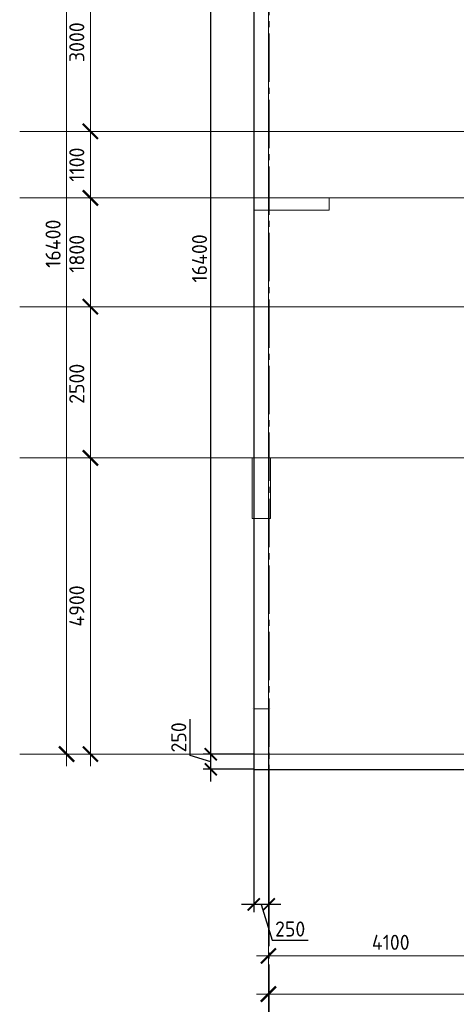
# Model space of a CAD drawing. Header units: millimetres. Extents: x -42044588 to 856694, y -806701 to 941911.
# Tile 150 of 256: x -108154 to -100923, y -389077 to -372791. Entities that reach past the tile are written whole.
import ezdxf

# ---------------------------------------------------------------- set-up
doc = ezdxf.new("R2010")
doc.units = ezdxf.units.MM
for name, pattern in [('______5', [1100, 800, -100, 100, -100]), ('DASHED', [7, 5, -2, 0]), ('осевая', [50.8, 31.75, -6.35, 6.35, -6.35])]:
    doc.linetypes.add(name, pattern=pattern)
doc.layers.add('Колонна_ бетон', color=7, linetype='Continuous', lineweight=50, true_color=0xb4b496)
for name, color, linetype, lineweight in [('Оси', 40, '______5', 18), ('Перекрытие ж_бетон', 1, 'Continuous', 30), ('РАЗМЕРЫ', 1, 'Continuous', 9)]:
    doc.layers.add(name, color=color, linetype=linetype, lineweight=lineweight)
doc.styles.add('GOST-2.304_Type-B', font='GOST_Common.ttf')
doc.styles.add('ГОСТ', font='GOST_Common.ttf')
doc.dimstyles.new('СПДС', dxfattribs={"dimscale": 100, "dimtxt": 2.5, "dimasz": 2, "dimexe": 1.25, "dimexo": 0, "dimtad": 1, "dimdec": 0, "dimrnd": 5, "dimtxsty": 'GOST-2.304_Type-B', "dimblk": 'ARCHTICK', "dimcen": 2.5, "dimdle": 2, "dimclrd": 1, "dimclre": 1, "dimclrt": 1, "dimadec": 0, "dimazin": 2, "dimtfac": 0.75, "dimtdec": 0, "dimtmove": 1, "dimatfit": 3, "dimfxl": 0, "dimtolj": 1, "dimarcsym": 0})

# ---------------------------------------------------------------- blocks, each defined once
blk = doc.blocks.new('_ArchTick')
at = {"color": 0, "linetype": 'ByBlock', "const_width": 0.15}
blk.add_lwpolyline([(-0.5, -0.5), (0.5, 0.5)], dxfattribs=at)
blk = doc.blocks.new('*D6709')
at = {"color": 1, "lineweight": -2, "transparency": 16777216}
for p, q in [((-89046, -342901), (-89046, -326101)), ((-89266, -326301), (-88921, -326301)), ((-89046, -342701), (-89171, -342701))]:
    blk.add_line(p, q, dxfattribs=at)
at = {"layer": 'DEFPOINTS', "color": 0, "transparency": 16777216}
for p in [(-89266, -326301), (-89046, -326301), (-89046, -342701)]:
    blk.add_point(p, dxfattribs=at)
at = {"color": 1, "lineweight": -2, "transparency": 16777216, "xscale": 250, "yscale": 250, "zscale": 250}
for p, rotation in [((-89046, -326301), 90), ((-89046, -342701), 270)]:
    blk.add_blockref('_ArchTick', p, dxfattribs=dict(at, rotation=rotation))
at = {"color": 1, "transparency": 16777216, "insert": (-89271, -334259), "char_height": 250, "width": 104166.67, "attachment_point": 5, "rotation": 90, "style": 'GOST-2.304_Type-B'}
blk.add_mtext('\\A1;16400', dxfattribs=at)
blk = doc.blocks.new('*D6710')
at = {"color": 1, "lineweight": -2, "transparency": 16777216}
for p, q in [((-85705, -346670), (-85705, -346545)), ((-38905, -346670), (-38905, -346545)), ((-85905, -346670), (-38705, -346670))]:
    blk.add_line(p, q, dxfattribs=at)
at = {"layer": 'DEFPOINTS', "color": 0, "transparency": 16777216}
for p in [(-85705, -346670), (-38905, -346670), (-38905, -346670)]:
    blk.add_point(p, dxfattribs=at)
at = {"color": 1, "lineweight": -2, "transparency": 16777216, "xscale": 250, "yscale": 250, "zscale": 250, "rotation": 180}
blk.add_blockref('_ArchTick', (-85705, -346670), dxfattribs=at)
at = {"color": 1, "lineweight": -2, "transparency": 16777216, "xscale": 250, "yscale": 250, "zscale": 250}
blk.add_blockref('_ArchTick', (-38905, -346670), dxfattribs=at)
at = {"color": 1, "transparency": 16777216, "insert": (-67487, -346445), "char_height": 250, "width": 104166.67, "attachment_point": 5, "style": 'GOST-2.304_Type-B'}
blk.add_mtext('\\A1;46800', dxfattribs=at)
blk = doc.blocks.new('*D6711')
at = {"color": 1, "lineweight": -2, "transparency": 16777216}
for p, q in [((-88653, -342901), (-88653, -337601)), ((-88653, -337801), (-88778, -337801)), ((-88653, -342701), (-88778, -342701))]:
    blk.add_line(p, q, dxfattribs=at)
at = {"layer": 'DEFPOINTS', "color": 0, "transparency": 16777216}
for p in [(-88653, -337801), (-88653, -337801), (-88653, -342701)]:
    blk.add_point(p, dxfattribs=at)
at = {"color": 1, "lineweight": -2, "transparency": 16777216, "xscale": 250, "yscale": 250, "zscale": 250}
for p, rotation in [((-88653, -337801), 90), ((-88653, -342701), 270)]:
    blk.add_blockref('_ArchTick', p, dxfattribs=dict(at, rotation=rotation))
at = {"color": 1, "transparency": 16777216, "insert": (-88878, -340251), "char_height": 250, "width": 83333.33, "attachment_point": 5, "rotation": 90, "style": 'GOST-2.304_Type-B'}
blk.add_mtext('\\A1;4900', dxfattribs=at)
blk = doc.blocks.new('*D6712')
at = {"color": 1, "lineweight": -2, "transparency": 16777216}
for p, q in [((-88653, -338001), (-88653, -335101)), ((-88653, -335301), (-88778, -335301)), ((-88653, -337801), (-88778, -337801))]:
    blk.add_line(p, q, dxfattribs=at)
at = {"layer": 'DEFPOINTS', "color": 0, "transparency": 16777216}
for p in [(-88653, -335301), (-88653, -335301), (-88653, -337801)]:
    blk.add_point(p, dxfattribs=at)
at = {"color": 1, "lineweight": -2, "transparency": 16777216, "xscale": 250, "yscale": 250, "zscale": 250}
for p, rotation in [((-88653, -335301), 90), ((-88653, -337801), 270)]:
    blk.add_blockref('_ArchTick', p, dxfattribs=dict(at, rotation=rotation))
at = {"color": 1, "transparency": 16777216, "insert": (-88878, -336576), "char_height": 250, "width": 83333.33, "attachment_point": 5, "rotation": 90, "style": 'GOST-2.304_Type-B'}
blk.add_mtext('\\A1;2500', dxfattribs=at)
blk = doc.blocks.new('*D6713')
at = {"color": 1, "lineweight": -2, "transparency": 16777216}
for p, q in [((-88653, -335501), (-88653, -333301)), ((-88653, -333501), (-88778, -333501)), ((-88653, -335301), (-88778, -335301))]:
    blk.add_line(p, q, dxfattribs=at)
at = {"layer": 'DEFPOINTS', "color": 0, "transparency": 16777216}
for p in [(-88653, -333501), (-88653, -333501), (-88653, -335301)]:
    blk.add_point(p, dxfattribs=at)
at = {"color": 1, "lineweight": -2, "transparency": 16777216, "xscale": 250, "yscale": 250, "zscale": 250}
for p, rotation in [((-88653, -333501), 90), ((-88653, -335301), 270)]:
    blk.add_blockref('_ArchTick', p, dxfattribs=dict(at, rotation=rotation))
at = {"color": 1, "transparency": 16777216, "insert": (-88878, -334426), "char_height": 250, "width": 83333.33, "attachment_point": 5, "rotation": 90, "style": 'GOST-2.304_Type-B'}
blk.add_mtext('\\A1;1800', dxfattribs=at)
blk = doc.blocks.new('*D6714')
at = {"color": 1, "lineweight": -2, "transparency": 16777216}
for p, q in [((-88653, -333701), (-88653, -332201)), ((-88653, -332401), (-88778, -332401)), ((-88653, -333501), (-88778, -333501))]:
    blk.add_line(p, q, dxfattribs=at)
at = {"layer": 'DEFPOINTS', "color": 0, "transparency": 16777216}
for p in [(-88653, -332401), (-88653, -332401), (-88653, -333501)]:
    blk.add_point(p, dxfattribs=at)
at = {"color": 1, "lineweight": -2, "transparency": 16777216, "xscale": 250, "yscale": 250, "zscale": 250}
for p, rotation in [((-88653, -332401), 90), ((-88653, -333501), 270)]:
    blk.add_blockref('_ArchTick', p, dxfattribs=dict(at, rotation=rotation))
at = {"color": 1, "transparency": 16777216, "insert": (-88878, -332951), "char_height": 250, "width": 83333.33, "attachment_point": 5, "rotation": 90, "style": 'GOST-2.304_Type-B'}
blk.add_mtext('\\A1;1100', dxfattribs=at)
blk = doc.blocks.new('*D6715')
at = {"color": 1, "lineweight": -2, "transparency": 16777216}
for p, q in [((-88653, -332601), (-88653, -329201)), ((-88653, -329401), (-88778, -329401)), ((-88653, -332401), (-88778, -332401))]:
    blk.add_line(p, q, dxfattribs=at)
at = {"layer": 'DEFPOINTS', "color": 0, "transparency": 16777216}
for p in [(-88653, -329401), (-88653, -329401), (-88653, -332401)]:
    blk.add_point(p, dxfattribs=at)
at = {"color": 1, "lineweight": -2, "transparency": 16777216, "xscale": 250, "yscale": 250, "zscale": 250}
for p, rotation in [((-88653, -329401), 90), ((-88653, -332401), 270)]:
    blk.add_blockref('_ArchTick', p, dxfattribs=dict(at, rotation=rotation))
at = {"color": 1, "transparency": 16777216, "insert": (-88878, -330926), "char_height": 250, "width": 83333.33, "attachment_point": 5, "rotation": 90, "style": 'GOST-2.304_Type-B'}
blk.add_mtext('\\A1;3000', dxfattribs=at)
blk = doc.blocks.new('*D6717')
at = {"color": 1, "lineweight": -2, "transparency": 16777216}
for p, q in [((-85905, -346039), (-81405, -346039)), ((-85705, -346039), (-85705, -345914)), ((-81605, -346039), (-81605, -345914))]:
    blk.add_line(p, q, dxfattribs=at)
at = {"layer": 'DEFPOINTS', "color": 0, "transparency": 16777216}
for p in [(-85705, -346039), (-81605, -346039), (-81605, -346039)]:
    blk.add_point(p, dxfattribs=at)
at = {"color": 1, "lineweight": -2, "transparency": 16777216, "xscale": 250, "yscale": 250, "zscale": 250, "rotation": 180}
blk.add_blockref('_ArchTick', (-85705, -346039), dxfattribs=at)
at = {"color": 1, "lineweight": -2, "transparency": 16777216, "xscale": 250, "yscale": 250, "zscale": 250}
blk.add_blockref('_ArchTick', (-81605, -346039), dxfattribs=at)
at = {"color": 1, "transparency": 16777216, "insert": (-83680, -345814), "char_height": 250, "width": 83333.33, "attachment_point": 5, "style": 'GOST-2.304_Type-B'}
blk.add_mtext('\\A1;4100', dxfattribs=at)
blk = doc.blocks.new('*D5443')
at = {"layer": 'DEFPOINTS', "color": 0, "transparency": 16777216}
for p in [(-104278, -385190), (-104028, -385190), (-104278, -387425)]:
    blk.add_point(p, dxfattribs=at)
at = {"layer": 'РАЗМЕРЫ', "color": 1, "lineweight": -2, "transparency": 16777216}
for p, q in [((-104278, -385190), (-104278, -387550)), ((-104028, -385190), (-104028, -387550)), ((-103828, -387425), (-104478, -387425)), ((-104153, -387425), (-103975, -388018)), ((-103975, -388018), (-103375, -388018))]:
    blk.add_line(p, q, dxfattribs=at)
at = {"layer": 'РАЗМЕРЫ', "color": 1, "lineweight": -2, "transparency": 16777216, "xscale": 200, "yscale": 200, "zscale": 200, "rotation": 180}
blk.add_blockref('_ArchTick', (-104278, -387425), dxfattribs=at)
at = {"layer": 'РАЗМЕРЫ', "color": 1, "lineweight": -2, "transparency": 16777216, "xscale": 200, "yscale": 200, "zscale": 200}
blk.add_blockref('_ArchTick', (-104028, -387425), dxfattribs=at)
at = {"layer": 'РАЗМЕРЫ', "color": 1, "lineweight": 0, "transparency": 16777216, "insert": (-103675, -387831), "char_height": 250, "attachment_point": 5, "style": 'GOST-2.304_Type-B'}
blk.add_mtext('\\A1;250', dxfattribs=at)
blk = doc.blocks.new('*D5444')
at = {"layer": 'DEFPOINTS', "color": 0, "transparency": 16777216}
for p in [(-104989, -384940), (-104278, -384940), (-104278, -385190)]:
    blk.add_point(p, dxfattribs=at)
at = {"layer": 'РАЗМЕРЫ', "color": 1, "lineweight": -2, "transparency": 16777216}
for p, q in [((-105333, -384962), (-105333, -384362)), ((-104989, -385390), (-104989, -384740)), ((-104989, -385065), (-105333, -384962)), ((-104278, -384940), (-105114, -384940)), ((-104278, -385190), (-105114, -385190))]:
    blk.add_line(p, q, dxfattribs=at)
at = {"layer": 'РАЗМЕРЫ', "color": 1, "lineweight": -2, "transparency": 16777216, "xscale": 200, "yscale": 200, "zscale": 200}
for p, rotation in [((-104989, -384940), 90), ((-104989, -385190), 270)]:
    blk.add_blockref('_ArchTick', p, dxfattribs=dict(at, rotation=rotation))
at = {"layer": 'РАЗМЕРЫ', "color": 1, "lineweight": 0, "transparency": 16777216, "insert": (-105520, -384662), "char_height": 250, "attachment_point": 5, "rotation": 90, "style": 'GOST-2.304_Type-B'}
blk.add_mtext('\\A1;250', dxfattribs=at)
blk = doc.blocks.new('*D5445')
at = {"layer": 'DEFPOINTS', "color": 0, "transparency": 16777216}
for p in [(-104989, -368540), (-104278, -368540), (-104696, -384940)]:
    blk.add_point(p, dxfattribs=at)
at = {"layer": 'РАЗМЕРЫ', "color": 1, "lineweight": -2, "transparency": 16777216}
for p, q in [((-104989, -385140), (-104989, -368340)), ((-104278, -368540), (-105114, -368540)), ((-104696, -384940), (-105114, -384940))]:
    blk.add_line(p, q, dxfattribs=at)
at = {"layer": 'РАЗМЕРЫ', "color": 1, "lineweight": -2, "transparency": 16777216, "xscale": 200, "yscale": 200, "zscale": 200}
for p, rotation in [((-104989, -368540), 90), ((-104989, -384940), 270)]:
    blk.add_blockref('_ArchTick', p, dxfattribs=dict(at, rotation=rotation))
at = {"layer": 'РАЗМЕРЫ', "color": 1, "lineweight": 0, "transparency": 16777216, "insert": (-105176, -376740), "char_height": 250, "attachment_point": 5, "rotation": 90, "style": 'GOST-2.304_Type-B'}
blk.add_mtext('\\A1;16400', dxfattribs=at)
blk = doc.blocks.new('подложка стн 1-го этажа')
at = {"layer": 'Колонна_ бетон', "color": 252, "linetype": 'DASHED', "lineweight": 0, "ltscale": 0.5, "true_color": 0x939598, "transparency": 33554687}
for p, q in [((7794, 18712, -200), (7794, 18912, -200)), ((7794, 18912, -200), (7794, 18912, -200)), ((9044, 18912, -200), (7794, 18912, -200)), ((9044, 18912, -200), (9044, 18912, -200)), ((9044, 18712, -200), (9044, 18912, -200)), ((9044, 18712, -200), (7794, 18712, -200)), ((7794, 18712, -200), (7794, 18712, -200)), ((9044, 18712, -200), (9044, 18712, -200)), ((7769, 14612, -200), (7769, 14612, -200)), ((7769, 14612, -200), (8069, 14612, -200)), ((7769, 13612, -200), (7769, 14612, -200)), ((8069, 14612, -200), (8069, 14612, -200)), ((8069, 13612, -200), (8069, 14612, -200)), ((7769, 13612, -200), (7769, 13612, -200)), ((7769, 13612, -200), (8069, 13612, -200)), ((8069, 13612, -200), (8069, 13612, -200)), ((7769, 10462, -560), (7769, 10462, -560)), ((7794, 10462, -560), (8044, 10462, -560)), ((7794, 9462, -560), (7794, 10462, -560)), ((8044, 9462, -560), (8044, 10462, -560)), ((8069, 10462, -560), (8069, 10462, -560)), ((7794, 9462, -560), (7794, 9462, -560)), ((7794, 9462, -560), (8046, 9462, -560)), ((8046, 9462, -560), (8046, 9462, -560))]:
    blk.add_line(p, q, dxfattribs=at)
blk = doc.blocks.new('оси блок 2')
at = {"layer": 'Оси', "color": 16, "linetype": 'осевая', "lineweight": 0, "ltscale": 0.25, "transparency": 33554687}
for p, q in [((-85704.7, -322543), (-85704.7, -347930)), ((-89822.3, -332401.3), (-37238.5, -332401.3)), ((-89822.3, -333501.3), (-37238.5, -333501.3)), ((-89822.3, -335301.3), (-37238.5, -335301.3)), ((-89822.3, -337801.3), (-37238.5, -337801.3)), ((-89822.3, -342701.3), (-37238.5, -342701.3))]:
    blk.add_line(p, q, dxfattribs=at)
for base, p1, p2, picture, middle in [((-89046, -326301.3), (-89046, -342701.3), (-89266.1, -326301.3), '*D6709', (-89046, -334259)), ((-88653.5, -329401.3), (-88653.5, -332401.3), (-88653.5, -329401.3), '*D6715', (-88653.5, -330926.5)), ((-88653.5, -332401.3), (-88653.5, -333501.3), (-88653.5, -332401.3), '*D6714', (-88653.5, -332951.3)), ((-88653.5, -333501.3), (-88653.5, -335301.3), (-88653.5, -333501.3), '*D6713', (-88653.5, -334426.5)), ((-88653.5, -335301.3), (-88653.5, -337801.3), (-88653.5, -335301.3), '*D6712', (-88653.5, -336576.5)), ((-88653.5, -337801.3), (-88653.5, -342701.3), (-88653.5, -337801.3), '*D6711', (-88653.5, -340251.3))]:
    dim = blk.add_linear_dim(base=base, p1=p1, p2=p2, angle=90, dimstyle='СПДС', override={"dimgap": 1})
    dim.commit()
    dim.dimension.update_dxf_attribs({"geometry": picture, "text_midpoint": middle, "dimtype": 160})
for base, p1, p2, picture, middle in [((-81604.7, -346038.9), (-85704.7, -346038.9), (-81604.7, -346038.9), '*D6717', (-83679.9, -346038.9)), ((-38904.7, -346670.2), (-85704.7, -346670.2), (-38904.7, -346670.2), '*D6710', (-67487.3, -346670.2))]:
    dim = blk.add_linear_dim(base=base, p1=p1, p2=p2, dimstyle='СПДС', override={"dimgap": 1})
    dim.commit()
    dim.dimension.update_dxf_attribs({"geometry": picture, "text_midpoint": middle, "dimtype": 160})

msp = doc.modelspace()

# ---------------------------------------------------------------- linework, layer by layer
at = {"layer": 'Оси', "color": 16, "linetype": '______5', "lineweight": 25, "transparency": 33554687}
msp.add_line((-104028.253, -366417.217), (-104028.253, -390407.217), dxfattribs=at)
at = {"layer": 'Перекрытие ж_бетон'}
for points in [[(-93618.253, -368290.496), (-93618.253, -368290.496), (-104278.253, -368290.496), (-104278.253, -385190.495)], [(-104278.253, -385190.495), (-85728.09, -385190.495)]]:
    msp.add_lwpolyline(points, dxfattribs=at)

# ---------------------------------------------------------------- block references
msp.add_blockref('подложка стн 1-го этажа', (-112072.176, -394652.29, 560))
at = {"layer": 'РАЗМЕРЫ'}
msp.add_blockref('оси блок 2', (-18329.74, -42237.447), dxfattribs=at)

# ---------------------------------------------------------------- texts
at = {"ltscale": 100, "insert": (-133805.873, -381684.708), "char_height": 250, "attachment_point": 1, "style": 'ГОСТ'}
msp.add_mtext_dynamic_manual_height_columns('\\pi1250,t1750;1.^IПроизводство работ вести в строгом соответствии с требованиями СП 70.13330.2012 "Несущие и ограждающие конструкции" и проектом производства работ.{\\H1.83333x; }\\P2.^IПеред бетонированием арматуру и основание, на которую укладывается бетонная смесь, очистить от {\\H1.55556x; }ржавчины и грязи. {\\H1.64815x; }\\P3.^IБетонирование вести слоем на всю толщину  плит. Захватки при бетонировании должны быть отсечены {\\H1.61728x; }вертикальными швами. Бетон применять класса В25. Заполнителем для бетона служит щебень твердых пород, {\\H1.62757x; }наибольшая фракция щебня не должна превышать 40мм.{\\H1.62414x; }\\P4.^IВ процессе бетонирования обеспечить соблюдение защитных слоев и мест положения рабочей арматуры {\\H1.62529x; }согласно проекту. Материал фиксаторов для нижней арматуры фундаментных плит выбирается проектом производства {\\H1.6249x; }работ, исходя из конкретных возможностей строительной организации.{\\H1.62503x; }\\P5.^IПроектом принято соединение рабочих стержней арматуры монолитной плиты внахлестку (без сварки). {\\H1.72499x; }\\P6.^IСварные арматурные каркасы изготовить на заводе-изготовители. {\\H1.67917x; }\\P7.^IКрестообразные соединения стержней арматуры 1-го и 2-го рядов, а также 3-го и 4-го рядов между собой {\\H1.60694x; }выполнить вязкой отожженной проволокой диаметром 2,0-3,0 мм. Допускается применение специальных соединительных {\\H1.63102x; }элементов - пластмассовых или проволочных фиксаторов. Соединение арматуры допускается предусматривать не во всех {\\H1.62299x; }местах пересечения стержней арматуры. При этом должны быть связаны вязальной проволокой все пересечения стержней {\\H1.62567x; }в 2-х крайних рядах по периметру плит, остальные узлы могут быть соединены через узел в шахматном порядке (схему {\\H1.72478x; }вязки стержней см. на данном листе).{\\H1.77924x; }', width=18954.38214, gutter_width=12.5, heights=[0], dxfattribs=at)

# ---------------------------------------------------------------- dimensions: what is measured, and where the dimension line sits
at = {"layer": 'РАЗМЕРЫ', "lineweight": 0}
for base, p1, p2, picture, middle in [((-104988.83, -368540.495), (-104696.041, -384940.495), (-104278.253, -368540.495), '*D5445', (-105176.33, -376740.495)), ((-104988.83, -384940.495), (-104278.253, -385190.495), (-104278.253, -384940.495), '*D5444', (-105520.08, -384899.87))]:
    dim = msp.add_linear_dim(base=base, p1=p1, p2=p2, angle=90, dimstyle='СПДС', override={"dimrnd": 5}, dxfattribs=at)
    dim.commit()
    dim.dimension.update_dxf_attribs({"geometry": picture, "text_midpoint": middle})
dim = msp.add_linear_dim(base=(-104278.253, -387424.59), p1=(-104028.253, -385190.495), p2=(-104278.253, -385190.495), dimstyle='СПДС', override={"dimrnd": 5}, dxfattribs=at)
dim.commit()
dim.dimension.update_dxf_attribs({"geometry": '*D5443', "text_midpoint": (-103912.628, -387830.84)})

doc.saveas('drawing.dxf')
